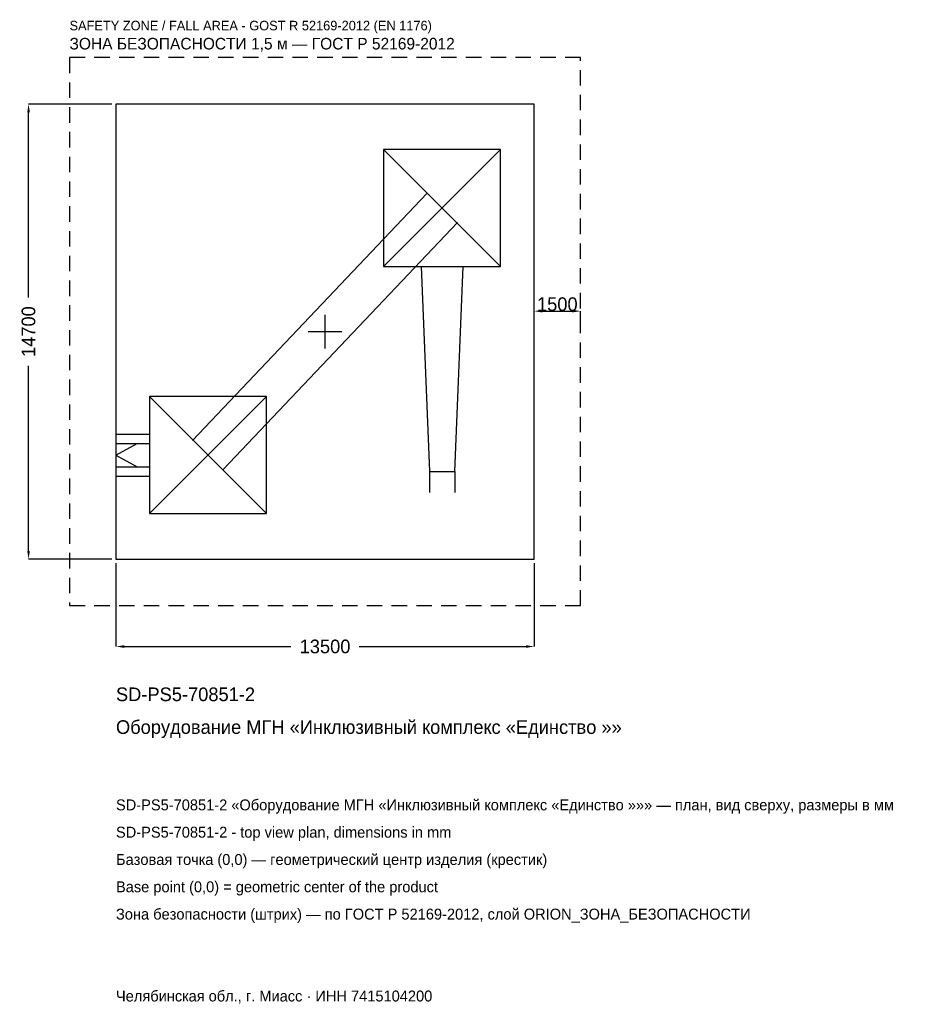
# Model space of a CAD drawing. Header units: metres. Extents: x -9858 to 19285, y -21730 to 10076.
import ezdxf

# ---------------------------------------------------------------- set-up
doc = ezdxf.new("R2010")
doc.units = ezdxf.units.M
doc.linetypes.add('DASHED', pattern=[800, 500, -300])
for name, color, linetype in [('ORION_ДАННЫЕ', 3, 'Continuous'), ('ORION_ЗОНА_БЕЗОПАСНОСТИ', 1, 'Continuous'), ('ORION_КОНТУР', 7, 'Continuous'), ('ORION_РАЗМЕРЫ', 8, 'Continuous')]:
    doc.layers.add(name, color=color, linetype=linetype)
doc.dimstyles.new('ORION', dxfattribs={"dimtxt": 441, "dimasz": 264.6, "dimexe": 1.25, "dimexo": 132.3, "dimtad": 1, "dimdec": 0, "dimcen": 2.5, "dimazin": 3, "dimtfac": 1, "dimtmove": 0, "dimatfit": 3, "dimarcsym": 0})

# ---------------------------------------------------------------- blocks, each defined once
blk = doc.blocks.new('_CLOSEDFILLED')
at = {"color": 0, "linetype": 'BYBLOCK'}
blk.add_solid([(-1, 0.16), (0, 0), (-1, -0.16)], dxfattribs=at)
blk = doc.blocks.new('*D1')
for p, q in [((-6750, -7482.3), (-6750, -10173)), ((6750, -7482.3), (6750, -10173)), ((-6485.4, -10173), (-1102.5, -10173)), ((1102.5, -10173), (6485.4, -10173))]:
    blk.add_line(p, q)
at = {"layer": 'Defpoints'}
for p in [(-6750, -7350), (6750, -7350), (-6750, -10173)]:
    blk.add_point(p, dxfattribs=at)
at = {"layer": 'ORION_РАЗМЕРЫ', "xscale": 264.59999999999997, "yscale": 264.59999999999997, "rotation": 180}
blk.add_blockref('_CLOSEDFILLED', (-6750, -10173), dxfattribs=at)
at = {"layer": 'ORION_РАЗМЕРЫ', "xscale": 264.59999999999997, "yscale": 264.59999999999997}
blk.add_blockref('_CLOSEDFILLED', (6750, -10173), dxfattribs=at)
at = {"layer": 'ORION_РАЗМЕРЫ', "insert": (0, -10173), "char_height": 441, "attachment_point": 5}
blk.add_mtext('13500', dxfattribs=at)
blk = doc.blocks.new('*D2')
for p, q in [((-6882.3, 7350), (-9573, 7350)), ((-9573, 1102.5), (-9573, 7085.4)), ((-9573, -7085.4), (-9573, -1102.5)), ((-6882.3, -7350), (-9573, -7350))]:
    blk.add_line(p, q)
at = {"layer": 'Defpoints'}
for p in [(-6750, 7350), (-9573, -7350), (-6750, -7350)]:
    blk.add_point(p, dxfattribs=at)
at = {"layer": 'ORION_РАЗМЕРЫ', "xscale": 264.59999999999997, "yscale": 264.59999999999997}
for p, rotation in [((-9573, 7350), 90), ((-9573, -7350), 270)]:
    blk.add_blockref('_CLOSEDFILLED', p, dxfattribs=dict(at, rotation=rotation))
at = {"layer": 'ORION_РАЗМЕРЫ', "insert": (-9573, 0), "char_height": 441, "attachment_point": 5, "rotation": 90}
blk.add_mtext('14700', dxfattribs=at)
blk = doc.blocks.new('ОРИОН SD-PS5-70851-2 Оборудование МГН Инклюзивный комплекс Единство')
at = {"layer": 'ORION_ЗОНА_БЕЗОПАСНОСТИ', "linetype": 'DASHED'}
blk.add_lwpolyline([(-8250, -8850), (8250, -8850), (8250, 8850), (-8250, 8850)], close=True, dxfattribs=at)
at = {"layer": 'ORION_КОНТУР'}
for p, q in [((1890, 2100), (5670, 5880)), ((1890, 5880), (5670, 2100)), ((-4273.9, -3522.1), (3286.1, 4457.9)), ((-3286.1, -4457.9), (4273.9, 3522.1)), ((-5670, -5880), (-1890, -2100)), ((-5670, -2100), (-1890, -5880)), ((-6750, -3309.6), (-5670, -3309.6)), ((-6750, -3615.8), (-5670, -3615.8)), ((-6750, -3990), (-6069.6, -3615.8)), ((-6750, -3990), (-6069.6, -4364.2)), ((-6750, -4364.2), (-5670, -4364.2)), ((-6750, -4670.4), (-5670, -4670.4)), ((3371.8, -4515), (3371.8, -5195.4)), ((4188.2, -4515), (4188.2, -5195.4))]:
    blk.add_line(p, q, dxfattribs=at)
for points in [[(-6750, -7350), (6750, -7350), (6750, 7350), (-6750, 7350)], [(1890, 2100), (5670, 2100), (5670, 5880), (1890, 5880)], [(-5670, -5880), (-1890, -5880), (-1890, -2100), (-5670, -2100)]]:
    blk.add_lwpolyline(points, close=True, dxfattribs=at)
blk.add_lwpolyline([(3099.6, 2100), (3371.8, -4515), (4188.2, -4515), (4460.4, 2100)], dxfattribs=at)
at = {"layer": 'ORION_РАЗМЕРЫ'}
for p, q in [((0, -540), (0, 540)), ((-540, 0), (540, 0))]:
    blk.add_line(p, q, dxfattribs=at)
at = {"layer": 'ORION_ДАННЫЕ'}
for tag, p in [('АРТИКУЛ', (-6750, -11937)), ('НАИМЕНОВАНИЕ', (-6750, -12995.4))]:
    blk.add_attdef(tag, p, '', height=441, dxfattribs=at)
at = {"layer": 'ORION_ДАННЫЕ', "flags": 1}
for tag, p in [('ПРОИЗВОДИТЕЛЬ', (-6750, -14053.8)), ('ТЕЛЕФОН', (-6750, -15112.2)), ('САЙТ', (-6750, -17229)), ('АДРЕС', (-6750, -18287.4)), ('РЕКВИЗИТЫ', (-6750, -19345.8)), ('ГАБАРИТЫ', (-6750, -20404.2)), ('ЗОНА_БЕЗОПАСНОСТИ', (-6750, -21462.6))]:
    blk.add_attdef(tag, p, '', height=441, dxfattribs=at)
at = {"layer": 'ORION_ЗОНА_БЕЗОПАСНОСТИ', "color": 1}
for s, height, p in [('SAFETY ZONE / FALL AREA - GOST R 52169-2012 (EN 1176)', 308.7, (-8250, 9732)), ('ЗОНА БЕЗОПАСНОСТИ 1,5 м — ГОСТ Р 52169-2012', 374.85, (-8250, 9114.6))]:
    blk.add_text(s, height=height, dxfattribs=at).set_placement(p)
at = {"layer": 'ORION_РАЗМЕРЫ'}
dim = blk.add_linear_dim(base=(-9573, -7350), p1=(-6750, -7350), p2=(-6750, 7350), angle=90, dimstyle='ORION', dxfattribs=at)
dim.commit()
dim.dimension.update_dxf_attribs({"geometry": '*D2', "text_midpoint": (-9573, 0)})
blk.add_linear_dim(base=(6750, 661.5), p1=(6750, 0), p2=(8250, 0), dimstyle='ORION', dxfattribs=at).render()
dim = blk.add_linear_dim(base=(-6750, -10173), p1=(-6750, -7350), p2=(6750, -7350), dimstyle='ORION', dxfattribs=at)
dim.commit()
dim.dimension.update_dxf_attribs({"geometry": '*D1', "text_midpoint": (0, -10173)})

msp = doc.modelspace()

# ---------------------------------------------------------------- block references
msp.add_blockref('ОРИОН SD-PS5-70851-2 Оборудование МГН Инклюзивный комплекс Единство', (0, 0)).add_auto_attribs({'АРТИКУЛ': 'SD-PS5-70851-2', 'НАИМЕНОВАНИЕ': 'Оборудование МГН «Инклюзивный комплекс «Единство »»'})

# ---------------------------------------------------------------- texts
at = {"layer": 'ORION_ДАННЫЕ', "color": 3}
for s, p in [('SD-PS5-70851-2 «Оборудование МГН «Инклюзивный комплекс «Единство »»» — план, вид сверху, размеры в мм', (-6750, -15465)), ('SD-PS5-70851-2 - top view plan, dimensions in mm', (-6750, -16347)), ('Челябинская обл., г. Миасс · ИНН 7415104200', (-6750, -21639))]:
    msp.add_text(s, height=352.8, dxfattribs=at).set_placement(p)
at = {"layer": 'ORION_ДАННЫЕ', "color": 7}
for s, p in [('Базовая точка (0,0) — геометрический центр изделия (крестик)', (-6750, -17229)), ('Base point (0,0) = geometric center of the product', (-6750, -18111))]:
    msp.add_text(s, height=352.8, dxfattribs=at).set_placement(p)
at = {"layer": 'ORION_ДАННЫЕ', "color": 1}
msp.add_text('Зона безопасности (штрих) — по ГОСТ Р 52169-2012, слой ORION_ЗОНА_БЕЗОПАСНОСТИ', height=352.8, dxfattribs=at).set_placement((-6750, -18993))

doc.saveas('drawing.dxf')
